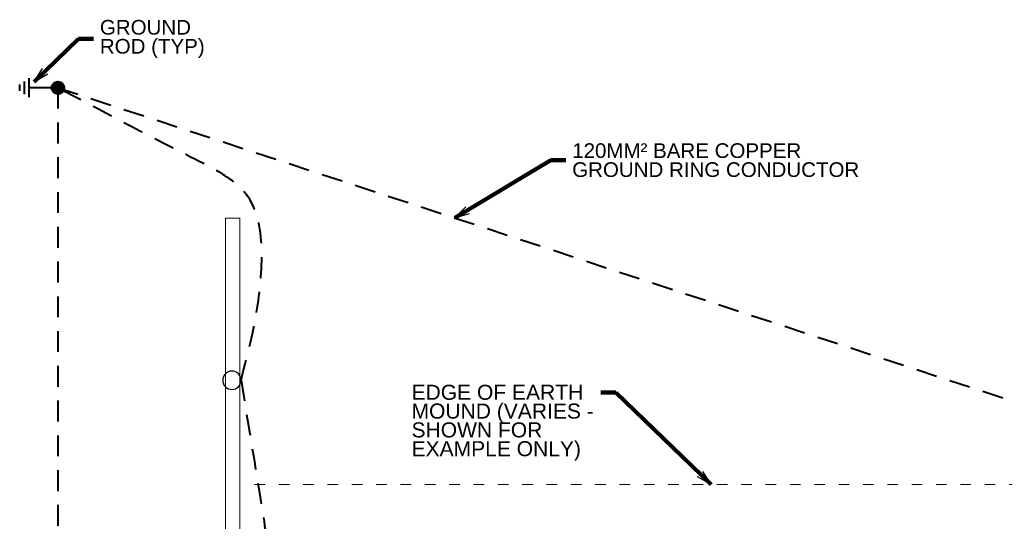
# Model space of a CAD drawing. Header units: inches. Extents: x -8534 to 5423, y -4988 to 1814.
# Tile 25 of 33: x -1889 to -1245, y 1119 to 1447. Entities that reach past the tile are written whole.
import ezdxf

# ---------------------------------------------------------------- set-up
doc = ezdxf.new("R2010")
doc.units = ezdxf.units.IN
doc.header["$LTSCALE"] = 200
doc.header["$MEASUREMENT"] = 0
doc.linetypes.add('DGN Style 2', pattern=[0.113678, 0.068207, -0.045471])
doc.linetypes.add('DGN Style 5', pattern=[0.079575, 0.034104, -0.045471])
for name, color, linetype, lineweight in [('A-FLOR', 30, 'Continuous', 0), ('E-DETL-TEXT', 3, 'Continuous', 0), ('E-GRND-CIRC', 4, 'Continuous', 40), ('Level 23', 7, 'Continuous', 0), ('Object', 7, 'Continuous', 30), ('SC Text', 7, 'Continuous', 0), ('SE Terminal', 7, 'Continuous', 0), ('Struct Stick Sym', 7, 'Continuous', 0)]:
    doc.layers.add(name, color=color, linetype=linetype, lineweight=lineweight)
doc.styles.add('Notes', font='arial.ttf', dxfattribs={"height": 0.098425})
doc.styles.add('Notes_0', font='arial.ttf')
doc.styles.add('Title Block - General', font='arial.ttf', dxfattribs={"height": 0.12})
doc.dimstyles.new('EAST', dxfattribs={"dimtxt": 9.8425, "dimasz": 9.8425, "dimexe": 4.92125, "dimexo": 4.92125, "dimgap": 4.92125, "dimtad": 1, "dimdec": 0, "dimzin": 11, "dimdsep": 46, "dimlunit": 3, "dimtxsty": 'Notes_0', "dimblk": 'TerminatorOpen_0.5', "dimcen": 0.09, "dimclrd": 1, "dimadec": 4, "dimazin": 3, "dimtfac": 1, "dimtdec": 0, "dimtofl": 0, "dimtmove": 0, "dimatfit": 1, "dimldrblk": 'TerminatorOpen_0.5', "dimfxl": 1, "dimfrac": 2, "dimtolj": 1, "dimtzin": 11, "dimlwd": 30, "dimarcsym": 0})

# ---------------------------------------------------------------- blocks, each defined once
blk = doc.blocks.new('TerminatorOpen_0.5')
at = {"color": 0, "linetype": 'ByBlock', "lineweight": -2}
for q in [(-1, 0.25), (-1, 0), (-1, -0.25)]:
    blk.add_line((0, 0), q, dxfattribs=at)
blk = doc.blocks.new('GROUND_16')
at = {"layer": 'E-GRND-CIRC', "linetype": 'Continuous'}
for p, q in [((0, 0), (0, -0.37525)), ((0.124875, -0.37525), (-0.125125, -0.37525)), ((0.083375, -0.437625), (-0.0835, -0.437625)), ((0.041625, -0.500125), (-0.04175, -0.500125))]:
    blk.add_line(p, q, dxfattribs=at)

msp = doc.modelspace()

# ---------------------------------------------------------------- linework, layer by layer
at = {"layer": 'A-FLOR', "linetype": 'DGN Style 5', "lineweight": 13}
msp.add_line((-1235.47, 1142.92, 144), (-1742.73, 1142.92, 144), dxfattribs=at)
at = {"layer": 'E-GRND-CIRC', "linetype": 'Continuous'}
for p, q in [((-1868.37, 1402.39, 109.42), (-1864.19, 1406.57, 109.42)), ((-1868.36, 1402.75, 109.42), (-1864.55, 1406.56, 109.42)), ((-1868.35, 1402.06, 109.42), (-1863.86, 1406.55, 109.42)), ((-1868.31, 1403.15, 109.42), (-1864.96, 1406.51, 109.42)), ((-1868.3, 1401.75, 109.42), (-1863.55, 1406.5, 109.42)), ((-1868.24, 1401.46, 109.42), (-1863.26, 1406.44, 109.42)), ((-1868.21, 1403.61, 109.42), (-1865.41, 1406.4, 109.42)), ((-1868.16, 1401.18, 109.42), (-1862.98, 1406.36, 109.42)), ((-1868.07, 1400.92, 109.42), (-1862.73, 1406.26, 109.42)), ((-1868, 1404.18, 109.42), (-1865.98, 1406.19, 109.42)), ((-1867.96, 1400.68, 109.42), (-1862.48, 1406.16, 109.42)), ((-1867.84, 1400.45, 109.42), (-1862.25, 1406.03, 109.42)), ((-1867.7, 1400.23, 109.42), (-1862.03, 1405.9, 109.42)), ((-1867.56, 1400.02, 109.42), (-1861.82, 1405.75, 109.42)), ((-1867.4, 1399.82, 109.42), (-1861.62, 1405.6, 109.42)), ((-1867.33, 1405.2, 109.42), (-1867, 1405.53, 109.42)), ((-1867.23, 1399.64, 109.42), (-1861.44, 1405.43, 109.42)), ((-1867.05, 1399.46, 109.42), (-1861.26, 1405.25, 109.42)), ((-1866.86, 1399.3, 109.42), (-1861.1, 1405.06, 109.42)), ((-1866.66, 1399.14, 109.42), (-1860.94, 1404.86, 109.42)), ((-1866.45, 1399, 109.42), (-1860.8, 1404.65, 109.42)), ((-1866.23, 1398.87, 109.42), (-1860.67, 1404.43, 109.42)), ((-1866, 1398.75, 109.42), (-1860.55, 1404.19, 109.42)), ((-1865.75, 1398.65, 109.42), (-1860.45, 1403.95, 109.42)), ((-1865.49, 1398.55, 109.42), (-1860.36, 1403.68, 109.42)), ((-1865.21, 1398.48, 109.42), (-1860.28, 1403.41, 109.42)), ((-1864.91, 1398.42, 109.42), (-1860.22, 1403.11, 109.42)), ((-1864.6, 1398.38, 109.42), (-1860.19, 1402.79, 109.42)), ((-1864.26, 1398.37, 109.42), (-1860.17, 1402.45, 109.42)), ((-1863.88, 1398.39, 109.42), (-1860.19, 1402.08, 109.42)), ((-1863.47, 1398.45, 109.42), (-1860.25, 1401.67, 109.42)), ((-1862.99, 1398.58, 109.42), (-1860.38, 1401.19, 109.42)), ((-1862.38, 1398.83, 109.42), (-1860.64, 1400.58, 109.42))]:
    msp.add_line(p, q, dxfattribs=at)
at = {"layer": 'E-GRND-CIRC', "linetype": 'DGN Style 2'}
for q in [(-1075.79, 1143.77, 109.99), (-1864.27, 445.06, 109.99)]:
    msp.add_line((-1864.27, 1402.47, 109.99), q, dxfattribs=at)
at = {"layer": 'E-GRND-CIRC', "linetype": 'Continuous'}
msp.add_circle((-1864.27, 1402.47, 109.42), 4.1, dxfattribs=at)
at = {"layer": 'E-GRND-CIRC', "linetype": 'DGN Style 2'}
msp.add_spline([(-1744.53, 1211.17, 67.54), (-1731.01, 1292.06, 67.54), (-1739.51, 1330.54, 67.54), (-1774.4, 1355.6, 67.54), (-1864.27, 1402.47, 109.99)], degree=3, dxfattribs=at)
msp.add_open_spline([(-1744.53, 1211.17, 67.54), (-1739.76, 1182.07, 73.29), (-1734.99, 1152.97, 81.92), (-1730.22, 1123.87, 84.79), (-1725.81, 1096.99, 87.45), (-1726.68, 1068.23, 84.79), (-1730.22, 1040.61, 84.79), (-1730.89, 1035.36, 84.79), (-1737.76, 1027, 82.16), (-1737.97, 1026.8, 84.79), (-1738.88, 1025.9, 96.66), (-1739.8, 1025, 132.26), (-1740.71, 1024.1, 156)], degree=3, knots=[0, 0, 0, 0, 0.345955, 0.345955, 0.345955, 0.665513, 0.665513, 0.665513, 0.726285, 0.726285, 0.726285, 1, 1, 1, 1], dxfattribs=at)
at = {"layer": 'Level 23', "color": 2, "linetype": 'Continuous', "lineweight": 0, "extrusion": (-1, 0, 0), "elevation": 1754.71, "flags": 128}
msp.add_lwpolyline([(-1015.16, 0), (-1015.16, 117.33), (-1043.16, 117.33), (-1043.16, 137), (-1317.16, 10.67), (-1317.16, 0), (-1015.16, 0)], close=True, dxfattribs=at)
at = {"layer": 'Level 23', "color": 2, "linetype": 'Continuous', "lineweight": 0, "flags": 128}
msp.add_lwpolyline([(-1745.38, 1317.16), (-1745.38, 1015.16), (-1754.71, 1015.16), (-1754.71, 1317.16), (-1745.38, 1317.16), (-1745.38, 1317.16)], close=True, dxfattribs=at)
at = {"layer": 'Level 23', "color": 2, "linetype": 'Continuous', "lineweight": 0, "extrusion": (2.20478e-16, 0.418708, 0.908121), "elevation": 561.19, "flags": 128}
msp.add_lwpolyline([(1745.38, -889.96), (1745.38, -1191.68), (1754.71, -1191.68), (1754.71, -889.96), (1745.38, -889.96), (1745.38, -889.96)], close=True, dxfattribs=at)
at = {"layer": 'Level 23', "color": 2, "linetype": 'Continuous', "lineweight": 0, "extrusion": (1, 0, 0), "elevation": -1745.38, "flags": 128}
msp.add_lwpolyline([(1015.16, 0), (1317.16, 0), (1317.16, 10.67), (1043.16, 137), (1043.16, 117.33), (1015.16, 117.33), (1015.16, 0)], close=True, dxfattribs=at)
at = {"layer": 'Level 23', "color": 2, "linetype": 'Continuous', "lineweight": 0}
msp.add_3dface([(-1745.38, 1317.16, 10.67), (-1745.38, 1317.16), (-1754.71, 1317.16), (-1754.71, 1317.16, 10.67)], dxfattribs=at)
at = {"layer": 'Object', "color": 4, "linetype": 'Continuous', "lineweight": 30, "extrusion": (0, 0, -1)}
msp.add_circle((1750.53, 1211.17, -67.54), 6, dxfattribs=at)
at = {"layer": 'SE Terminal', "color": 4, "linetype": 'Continuous', "lineweight": 30}
msp.add_line((-1750.53, 1211.17, 67.54), (-1750.53, 1211.17, 83.54), dxfattribs=at)
at = {"layer": 'Struct Stick Sym', "color": 4, "linetype": 'Continuous', "lineweight": 0, "extrusion": (0, 1, 0), "elevation": 1317.16, "flags": 128}
msp.add_lwpolyline([(1745.38, 18.67), (1745.38, 10.67), (1754.71, 10.67), (1754.71, 18.67), (1745.38, 18.67), (1745.38, 18.67)], close=True, dxfattribs=at)
at = {"layer": 'Struct Stick Sym', "color": 4, "linetype": 'Continuous', "lineweight": 0, "extrusion": (0, 0.418708, 0.908121), "elevation": 568.46, "flags": 128}
msp.add_lwpolyline([(1754.71, -1188.33), (1754.71, -886.61), (1745.38, -886.61), (1745.38, -1188.33), (1754.71, -1188.33), (1754.71, -1188.33)], close=True, dxfattribs=at)
at = {"layer": 'Struct Stick Sym', "color": 4, "linetype": 'Continuous', "lineweight": 0}
for points in [[(-1754.71, 1317.16, 18.67), (-1754.71, 1317.16, 10.67), (-1754.71, 1043.16, 137), (-1754.71, 1043.16, 145)], [(-1754.71, 1317.16, 10.67), (-1745.38, 1317.16, 10.67), (-1745.38, 1043.16, 137), (-1754.71, 1043.16, 137)], [(-1745.38, 1043.16, 145), (-1745.38, 1043.16, 137), (-1745.38, 1317.16, 10.67), (-1745.38, 1317.16, 18.67)]]:
    msp.add_3dface(points, dxfattribs=at)

# ---------------------------------------------------------------- block references
at = {"layer": 'E-GRND-CIRC', "linetype": 'Continuous', "xscale": 50, "yscale": 50, "zscale": 50, "rotation": 270}
msp.add_blockref('GROUND_16', (-1864.27, 1402.47, 109.99), dxfattribs=at)

# ---------------------------------------------------------------- texts
at = {"layer": 'E-DETL-TEXT', "insert": (-1633.02, 1208.24, 144), "char_height": 9.8425, "width": 151.9903, "attachment_point": 1, "line_spacing_factor": 0.75, "style": 'Notes'}
msp.add_mtext('EDGE OF EARTH MOUND (VARIES - SHOWN FOR EXAMPLE ONLY)', dxfattribs=at)
at = {"layer": 'SC Text', "linetype": 'DGN Style 2', "char_height": 9.6, "attachment_point": 1, "line_spacing_factor": 0.776524, "style": 'Title Block - General'}
for s, insert in [('GROUND \\PROD (TYP)', (-1836.84, 1446.84, -28.22)), ('120MM² BARE COPPER\\PGROUND RING CONDUCTOR', (-1527.96, 1366.17, 109.99))]:
    msp.add_mtext(s, dxfattribs=dict(at, insert=insert))

# ---------------------------------------------------------------- leaders
at = {"layer": 'E-DETL-TEXT', "annotation_type": 0, "has_hookline": 1, "hookline_direction": 1, "text_width": 117.72}
msp.add_leader([(-1437.16, 1142.92, 144), (-1499.49, 1203.15, 144), (-1509.33, 1203.15, 144)], dimstyle='EAST', override={"dimtad": 0, "dimclrd": 0, "dimlwd": 65534}, dxfattribs=at)
at = {"layer": 'SC Text', "color": 1, "linetype": 'Continuous', "lineweight": 30, "annotation_type": 0, "has_hookline": 1, "hookline_direction": 0}
for points, text_width in [([(-1879.71, 1406.47, -28.22), (-1850.89, 1434.5, -28.22), (-1841.05, 1434.5, -28.22)], 67), ([(-1604.76, 1317.33, 109.99), (-1542.01, 1355.16, 109.99), (-1532.16, 1355.16, 109.99)], 186.87)]:
    msp.add_leader(points, dimstyle='EAST', override={"dimtad": 0, "dimclrd": 0, "dimlwd": 65534}, dxfattribs=dict(at, text_width=text_width))

doc.saveas('drawing.dxf')
